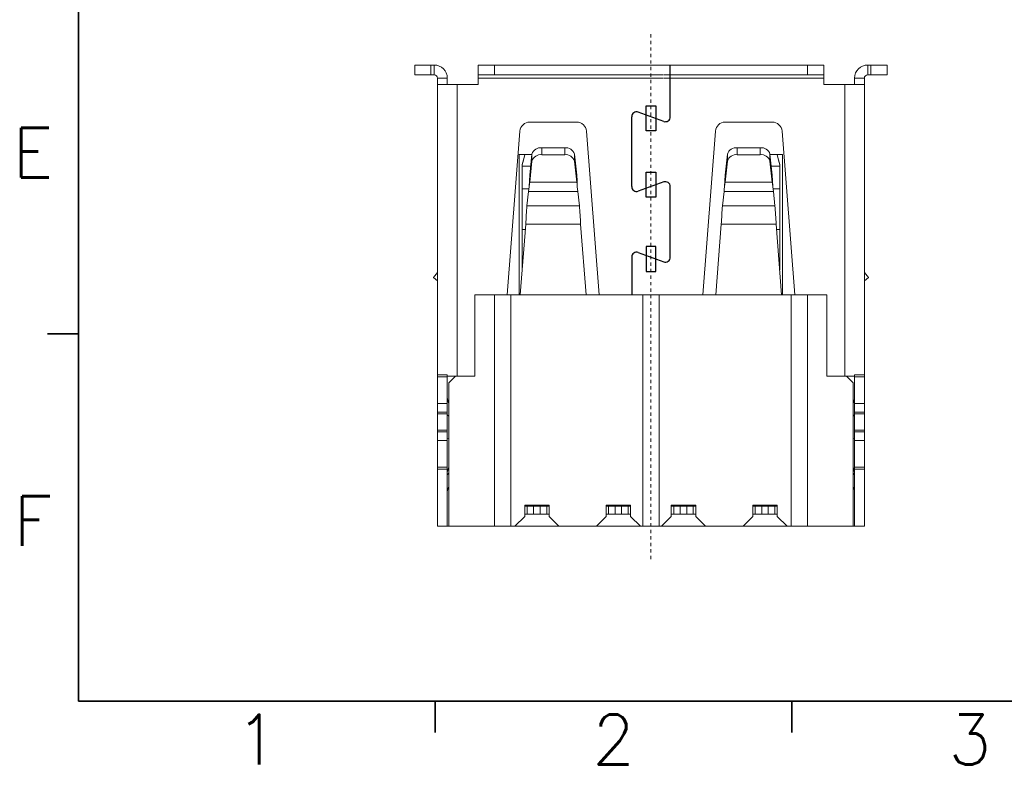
# Model space of a CAD drawing. Header units: millimetres. Extents: x -1657 to 8845, y -11980 to 3013.
# Tile 207 of 256: x 203 to 233, y 2271 to 2294. Entities that reach past the tile are written whole.
import ezdxf
from ezdxf.enums import TextEntityAlignment as Align

# ---------------------------------------------------------------- set-up
doc = ezdxf.new("R2010")
doc.units = ezdxf.units.MM
doc.linetypes.add('CENTER', pattern=[2, 1.25, -0.25, 0.25, -0.25])
doc.layers.add('51', color=6, linetype='CENTER')
doc.layers.add('FMT', color=7, linetype='Continuous', lineweight=35)
doc.styles.add('english', font='romans.shx', dxfattribs={"width": 0.75, "height": 2.5})

msp = doc.modelspace()

# ---------------------------------------------------------------- linework, layer by layer
at = {"color": 7, "linetype": 'Continuous', "lineweight": 15}
for p, q in [((215.1324, 2292.6072), (215.6324, 2292.6072)), ((215.1324, 2292.3072), (215.1324, 2292.6072)), ((215.7324, 2292.6072), (215.6324, 2292.6072)), ((215.6324, 2292.6072), (215.6324, 2292.3072)), ((215.7324, 2292.6072), (215.7324, 2292.3072)), ((217.0824, 2292.6072), (217.5824, 2292.6072)), ((217.0824, 2292.3072), (217.0824, 2292.6072)), ((227.1824, 2292.6072), (217.5824, 2292.6072)), ((217.5824, 2292.6072), (217.5824, 2292.3072)), ((227.1824, 2292.6072), (227.6824, 2292.6072)), ((227.1824, 2292.3072), (227.1824, 2292.6072)), ((227.6824, 2292.6072), (227.6824, 2292.3072)), ((229.0324, 2292.6072), (229.1324, 2292.6072)), ((229.0324, 2292.6072), (229.0324, 2292.3072)), ((229.1324, 2292.6072), (229.6324, 2292.6072)), ((229.1324, 2292.3072), (229.1324, 2292.6072)), ((229.6324, 2292.6072), (229.6324, 2292.3072)), ((215.6324, 2292.3072), (215.1324, 2292.3072)), ((215.7324, 2292.3072), (215.6324, 2292.3072)), ((215.8324, 2292.0072), (215.8324, 2292.2072)), ((216.1324, 2292.2072), (215.8324, 2292.2072)), ((216.1324, 2292.0072), (216.1324, 2292.2072)), ((217.0824, 2292.3072), (217.0824, 2292.2072)), ((217.5824, 2292.3072), (217.0824, 2292.3072)), ((217.0824, 2292.3072), (222.7691, 2292.3072)), ((217.0824, 2292.0072), (217.0824, 2292.2072)), ((217.0824, 2292.2072), (222.7691, 2292.2072)), ((217.5824, 2292.3072), (222.7691, 2292.3072)), ((227.1824, 2292.3072), (222.7891, 2292.3072)), ((227.6824, 2292.3072), (222.7891, 2292.3072)), ((227.6824, 2292.2072), (222.7891, 2292.2072)), ((227.6824, 2292.3072), (227.1824, 2292.3072)), ((227.6824, 2292.3072), (227.6824, 2292.2072)), ((227.6824, 2292.2072), (227.6824, 2292.0072)), ((228.6324, 2292.2072), (228.6324, 2292.0072)), ((228.6324, 2292.2072), (228.9324, 2292.2072)), ((228.9324, 2292.2072), (228.9324, 2292.0072)), ((229.0324, 2292.3072), (229.1324, 2292.3072)), ((229.6324, 2292.3072), (229.1324, 2292.3072)), ((215.8324, 2283.1072), (215.8324, 2292.0072)), ((216.4324, 2292.0072), (215.8324, 2292.0072)), ((216.4324, 2292.0072), (217.0824, 2292.0072)), ((216.4324, 2292.0072), (216.4324, 2283.0572)), ((227.6824, 2292.0072), (228.3324, 2292.0072)), ((228.9324, 2292.0072), (228.3324, 2292.0072)), ((228.3324, 2283.0572), (228.3324, 2292.0072)), ((228.9324, 2292.0072), (228.9324, 2283.1072)), ((218.3609, 2290.5804), (217.9715, 2285.5572)), ((220.1047, 2290.8572), (218.66, 2290.8572)), ((220.7932, 2285.5572), (220.4038, 2290.5804)), ((223.9715, 2285.5572), (224.3609, 2290.5804)), ((224.66, 2290.8572), (226.1047, 2290.8572)), ((226.4038, 2290.5804), (226.7932, 2285.5572)), ((219.0302, 2290.068), (219.7345, 2290.068)), ((219.0302, 2290.068), (219.0302, 2289.8559)), ((219.7345, 2290.068), (219.7345, 2289.8559)), ((225.7345, 2290.068), (225.0302, 2290.068)), ((225.0302, 2290.068), (225.0302, 2289.8559)), ((225.7345, 2290.068), (225.7345, 2289.8559)), ((218.3424, 2289.8572), (218.3424, 2285.5572)), ((218.3424, 2289.8572), (218.7295, 2289.8572)), ((218.6602, 2289.2253), (218.7311, 2289.8723)), ((218.7311, 2289.8723), (218.7311, 2289.6602)), ((219.0302, 2289.8559), (219.7345, 2289.8559)), ((220.0336, 2289.8723), (220.1046, 2289.2253)), ((220.0336, 2289.8723), (220.0336, 2289.6602)), ((224.7311, 2289.8723), (224.6602, 2289.2253)), ((224.7311, 2289.8723), (224.7311, 2289.6602)), ((225.7345, 2289.8559), (225.0302, 2289.8559)), ((226.1046, 2289.2253), (226.0336, 2289.8723)), ((226.0336, 2289.8723), (226.0336, 2289.6602)), ((226.0353, 2289.8572), (226.4224, 2289.8572)), ((226.4224, 2289.8572), (226.4224, 2285.5572)), ((218.4324, 2289.539), (218.4324, 2289.5543)), ((218.4324, 2289.539), (218.4324, 2289.5046)), ((218.4324, 2289.5046), (218.6908, 2289.5046)), ((218.4324, 2289.5046), (218.4324, 2288.8086)), ((218.6602, 2289.0132), (218.7311, 2289.6602)), ((220.0336, 2289.6602), (220.1046, 2289.0132)), ((224.7311, 2289.6602), (224.6602, 2289.0132)), ((226.1046, 2289.0132), (226.0336, 2289.6602)), ((226.0739, 2289.5046), (226.3324, 2289.5046)), ((226.3324, 2289.5543), (226.3324, 2289.539)), ((226.3324, 2289.539), (226.3324, 2289.5046)), ((226.3324, 2289.5046), (226.3324, 2288.8086)), ((218.6602, 2289.0132), (218.6602, 2289.2253)), ((220.1046, 2289.2253), (220.1046, 2289.0132)), ((224.6602, 2289.2253), (224.6602, 2289.0132)), ((226.1046, 2289.0132), (226.1046, 2289.2253)), ((218.4324, 2288.8086), (218.6352, 2288.8086)), ((218.4324, 2288.8086), (218.4324, 2287.5657)), ((220.1046, 2289.0132), (218.6602, 2289.0132)), ((226.1046, 2289.0132), (224.6602, 2289.0132)), ((226.1295, 2288.8086), (226.3324, 2288.8086)), ((226.3324, 2288.8086), (226.3324, 2287.5657)), ((218.5767, 2288.2912), (218.6249, 2288.7303)), ((220.1399, 2288.7303), (218.6249, 2288.7303)), ((220.1399, 2288.7303), (220.188, 2288.2912)), ((224.6249, 2288.7303), (224.5767, 2288.2912)), ((226.1399, 2288.7303), (224.6249, 2288.7303)), ((226.188, 2288.2912), (226.1399, 2288.7303)), ((218.5767, 2288.2912), (220.188, 2288.2912)), ((224.5767, 2288.2912), (226.188, 2288.2912)), ((218.3727, 2285.5572), (218.5408, 2287.7255)), ((218.4324, 2287.5657), (218.5284, 2287.5657)), ((218.4324, 2287.5657), (218.4324, 2286.3268)), ((218.5408, 2287.7255), (220.2239, 2287.7255)), ((220.2239, 2287.7255), (220.392, 2285.5572)), ((224.5408, 2287.7255), (224.3727, 2285.5572)), ((224.5408, 2287.7255), (226.2239, 2287.7255)), ((226.392, 2285.5572), (226.2239, 2287.7255)), ((226.2363, 2287.5657), (226.3324, 2287.5657)), ((226.3324, 2287.5657), (226.3324, 2286.3268)), ((215.8324, 2285.9875), (215.7062, 2286.0934)), ((215.8229, 2286.2325), (215.8324, 2286.2438)), ((215.8324, 2286.2245), (215.8229, 2286.2325)), ((228.9419, 2286.2325), (228.9324, 2286.2438)), ((228.9324, 2286.2245), (228.9419, 2286.2325)), ((228.9324, 2285.9875), (229.0586, 2286.0934)), ((217.5824, 2285.5572), (216.9824, 2285.5572)), ((216.9824, 2283.0572), (216.9824, 2285.5572)), ((217.5824, 2278.4572), (217.5824, 2285.5572)), ((217.5824, 2285.5572), (218.0824, 2285.5572)), ((222.1324, 2285.5572), (218.0824, 2285.5572)), ((218.0824, 2285.5572), (218.0824, 2278.4572)), ((222.1324, 2278.4572), (222.1324, 2285.5572)), ((222.1324, 2285.5572), (222.6324, 2285.5572)), ((226.6824, 2285.5572), (222.6324, 2285.5572)), ((222.6324, 2285.5572), (222.6324, 2278.4572)), ((226.6824, 2278.4572), (226.6824, 2285.5572)), ((226.6824, 2285.5572), (227.1824, 2285.5572)), ((227.1824, 2285.5572), (227.7824, 2285.5572)), ((227.1824, 2285.5572), (227.1824, 2278.4572)), ((227.7824, 2285.5572), (227.7824, 2283.0572)), ((215.8324, 2283.1072), (215.8324, 2283.0401)), ((216.1324, 2283.1072), (215.8324, 2283.1072)), ((215.8324, 2283.0401), (215.8324, 2282.2237)), ((216.1324, 2283.0401), (215.8324, 2283.0401)), ((216.1324, 2283.1072), (216.1324, 2283.0401)), ((216.1324, 2283.0572), (216.3824, 2283.0572)), ((216.1324, 2283.0401), (216.1324, 2282.2237)), ((216.3824, 2283.0572), (216.1824, 2282.8572)), ((216.9824, 2283.0572), (216.3824, 2283.0572)), ((228.3824, 2283.0572), (227.7824, 2283.0572)), ((228.5824, 2282.8572), (228.3824, 2283.0572)), ((228.3824, 2283.0572), (228.6324, 2283.0572)), ((228.6324, 2283.1072), (228.6324, 2283.0401)), ((228.9324, 2283.1072), (228.6324, 2283.1072)), ((228.6324, 2283.0401), (228.6324, 2282.2237)), ((228.6324, 2283.0401), (228.9324, 2283.0401)), ((228.9324, 2283.1072), (228.9324, 2283.0401)), ((228.9324, 2283.0401), (228.9324, 2282.2237)), ((216.1824, 2278.4572), (216.1824, 2282.8572)), ((228.5824, 2282.8572), (228.5824, 2278.4572)), ((215.8324, 2282.2237), (215.8324, 2281.9573)), ((216.1324, 2282.2237), (215.8324, 2282.2237)), ((216.1324, 2282.2237), (216.1324, 2281.9573)), ((228.6324, 2282.2237), (228.6324, 2281.9573)), ((228.6324, 2282.2237), (228.9324, 2282.2237)), ((228.9324, 2282.2237), (228.9324, 2281.9573)), ((215.8324, 2281.9072), (215.8324, 2281.9573)), ((216.1324, 2281.9573), (215.8324, 2281.9573)), ((215.8324, 2281.4073), (215.8324, 2281.9072)), ((216.1324, 2281.9072), (215.8324, 2281.9072)), ((216.1324, 2281.9072), (216.1324, 2281.9573)), ((216.1324, 2281.4073), (216.1324, 2281.9072)), ((216.1324, 2281.8751), (216.1824, 2281.8331)), ((228.6324, 2281.8751), (228.5824, 2281.8331)), ((228.6324, 2281.9072), (228.6324, 2281.9573)), ((228.6324, 2281.9573), (228.9324, 2281.9573)), ((228.6324, 2281.4073), (228.6324, 2281.9072)), ((228.6324, 2281.9072), (228.9324, 2281.9072)), ((228.9324, 2281.9072), (228.9324, 2281.9573)), ((228.9324, 2281.4073), (228.9324, 2281.9072)), ((215.8324, 2281.3572), (215.8324, 2281.4073)), ((216.1324, 2281.4073), (215.8324, 2281.4073)), ((215.8324, 2281.3572), (215.8324, 2281.0908)), ((216.1324, 2281.3572), (215.8324, 2281.3572)), ((216.1324, 2281.3572), (216.1324, 2281.4073)), ((216.1324, 2281.3572), (216.1324, 2281.0908)), ((228.6324, 2281.3572), (228.6324, 2281.4073)), ((228.6324, 2281.4073), (228.9324, 2281.4073)), ((228.6324, 2281.3572), (228.6324, 2281.0908)), ((228.6324, 2281.3572), (228.9324, 2281.3572)), ((228.9324, 2281.3572), (228.9324, 2281.4073)), ((228.9324, 2281.3572), (228.9324, 2281.0908)), ((215.8324, 2281.0908), (215.8324, 2280.2744)), ((216.1324, 2281.0908), (215.8324, 2281.0908)), ((216.1324, 2281.125), (216.1424, 2281.1572)), ((216.1324, 2281.0908), (216.1324, 2280.2744)), ((216.1824, 2281.1448), (216.1424, 2281.1572)), ((228.5824, 2281.1448), (228.6224, 2281.1572)), ((228.6324, 2281.125), (228.6224, 2281.1572)), ((228.6324, 2281.0908), (228.6324, 2280.2744)), ((228.6324, 2281.0908), (228.9324, 2281.0908)), ((228.9324, 2281.0908), (228.9324, 2280.2744)), ((215.8324, 2280.2744), (215.8324, 2280.2072)), ((216.1324, 2280.2744), (215.8324, 2280.2744)), ((215.8324, 2280.2072), (215.8324, 2278.4572)), ((215.8324, 2280.2072), (216.1324, 2280.2072)), ((216.1324, 2280.2744), (216.1324, 2280.2072)), ((216.1324, 2280.1118), (216.1824, 2280.2731)), ((216.1324, 2280.2072), (216.1324, 2278.4572)), ((216.1324, 2280.0394), (216.1824, 2280.0814)), ((228.6324, 2280.1118), (228.5824, 2280.2731)), ((228.6324, 2280.0394), (228.5824, 2280.0814)), ((228.6324, 2280.2744), (228.6324, 2280.2072)), ((228.6324, 2280.2744), (228.9324, 2280.2744)), ((228.6324, 2280.2072), (228.6324, 2278.4572)), ((228.6324, 2280.2072), (228.9324, 2280.2072)), ((228.9324, 2280.2744), (228.9324, 2280.2072)), ((228.9324, 2280.2072), (228.9324, 2278.4572)), ((218.5074, 2279.1072), (218.5074, 2278.7572)), ((218.5074, 2279.1072), (219.2574, 2279.1072)), ((218.5824, 2279.1072), (218.5824, 2279.0772)), ((219.1824, 2279.0772), (219.1824, 2279.1072)), ((219.2574, 2279.1072), (219.2574, 2278.7572)), ((221.0074, 2279.1072), (221.0074, 2278.7572)), ((221.0074, 2279.1072), (221.7574, 2279.1072)), ((221.0824, 2279.1072), (221.0824, 2279.0772)), ((221.6824, 2279.0772), (221.6824, 2279.1072)), ((221.7574, 2279.1072), (221.7574, 2278.7572)), ((223.0074, 2279.1072), (223.0074, 2278.7572)), ((223.7574, 2279.1072), (223.0074, 2279.1072)), ((223.0824, 2279.1072), (223.0824, 2279.0772)), ((223.6824, 2279.0772), (223.6824, 2279.1072)), ((223.7574, 2279.1072), (223.7574, 2278.7572)), ((225.5074, 2279.1072), (225.5074, 2278.7572)), ((226.2574, 2279.1072), (225.5074, 2279.1072)), ((225.5824, 2279.1072), (225.5824, 2279.0772)), ((226.1824, 2279.0772), (226.1824, 2279.1072)), ((226.2574, 2279.1072), (226.2574, 2278.7572)), ((218.5074, 2279.0772), (218.5824, 2279.0772)), ((218.5074, 2278.8272), (218.5824, 2278.8272)), ((218.5824, 2279.0772), (218.7824, 2279.0772)), ((218.5824, 2278.8272), (218.5824, 2279.0772)), ((218.7824, 2278.8272), (218.5824, 2278.8272)), ((218.7824, 2279.0772), (218.9824, 2279.0772)), ((218.7824, 2279.0772), (218.7824, 2278.8272)), ((218.9824, 2278.8272), (218.7824, 2278.8272)), ((218.9824, 2279.0772), (219.1824, 2279.0772)), ((218.9824, 2278.8272), (218.9824, 2279.0772)), ((219.1824, 2278.8272), (218.9824, 2278.8272)), ((219.2574, 2279.0772), (219.1824, 2279.0772)), ((219.1824, 2279.0772), (219.1824, 2278.8272)), ((219.2574, 2278.8272), (219.1824, 2278.8272)), ((221.0074, 2279.0772), (221.0824, 2279.0772)), ((221.0074, 2278.8272), (221.0824, 2278.8272)), ((221.0824, 2279.0772), (221.2824, 2279.0772)), ((221.0824, 2278.8272), (221.0824, 2279.0772)), ((221.2824, 2278.8272), (221.0824, 2278.8272)), ((221.2824, 2279.0772), (221.4824, 2279.0772)), ((221.2824, 2279.0772), (221.2824, 2278.8272)), ((221.4824, 2278.8272), (221.2824, 2278.8272)), ((221.4824, 2279.0772), (221.6824, 2279.0772)), ((221.4824, 2278.8272), (221.4824, 2279.0772)), ((221.6824, 2278.8272), (221.4824, 2278.8272)), ((221.7574, 2279.0772), (221.6824, 2279.0772)), ((221.6824, 2279.0772), (221.6824, 2278.8272)), ((221.7574, 2278.8272), (221.6824, 2278.8272)), ((223.0074, 2279.0772), (223.0824, 2279.0772)), ((223.0074, 2278.8272), (223.0824, 2278.8272)), ((223.0824, 2279.0772), (223.2824, 2279.0772)), ((223.0824, 2278.8272), (223.0824, 2279.0772)), ((223.2824, 2278.8272), (223.0824, 2278.8272)), ((223.2824, 2279.0772), (223.4824, 2279.0772)), ((223.2824, 2279.0772), (223.2824, 2278.8272)), ((223.4824, 2278.8272), (223.2824, 2278.8272)), ((223.4824, 2279.0772), (223.6824, 2279.0772)), ((223.4824, 2278.8272), (223.4824, 2279.0772)), ((223.6824, 2278.8272), (223.4824, 2278.8272)), ((223.7574, 2279.0772), (223.6824, 2279.0772)), ((223.6824, 2279.0772), (223.6824, 2278.8272)), ((223.7574, 2278.8272), (223.6824, 2278.8272)), ((225.5074, 2279.0772), (225.5824, 2279.0772)), ((225.5074, 2278.8272), (225.5824, 2278.8272)), ((225.5824, 2279.0772), (225.7824, 2279.0772)), ((225.5824, 2278.8272), (225.5824, 2279.0772)), ((225.7824, 2278.8272), (225.5824, 2278.8272)), ((225.7824, 2279.0772), (225.9824, 2279.0772)), ((225.7824, 2279.0772), (225.7824, 2278.8272)), ((225.9824, 2278.8272), (225.7824, 2278.8272)), ((225.9824, 2279.0772), (226.1824, 2279.0772)), ((225.9824, 2278.8272), (225.9824, 2279.0772)), ((226.1824, 2278.8272), (225.9824, 2278.8272)), ((226.2574, 2279.0772), (226.1824, 2279.0772)), ((226.1824, 2279.0772), (226.1824, 2278.8272)), ((226.2574, 2278.8272), (226.1824, 2278.8272)), ((218.2074, 2278.4572), (218.5074, 2278.7572)), ((219.2574, 2278.7572), (219.5574, 2278.4572)), ((220.7074, 2278.4572), (221.0074, 2278.7572)), ((221.7574, 2278.7572), (222.0574, 2278.4572)), ((222.7074, 2278.4572), (223.0074, 2278.7572)), ((223.7574, 2278.7572), (224.0574, 2278.4572)), ((225.2074, 2278.4572), (225.5074, 2278.7572)), ((226.2574, 2278.7572), (226.5574, 2278.4572)), ((216.1324, 2278.4572), (215.8324, 2278.4572)), ((216.1824, 2278.4572), (216.1324, 2278.4572)), ((217.5824, 2278.4572), (216.1824, 2278.4572)), ((217.5824, 2278.4572), (218.0824, 2278.4572)), ((218.2074, 2278.4572), (218.0824, 2278.4572)), ((219.5574, 2278.4572), (218.2074, 2278.4572)), ((220.7074, 2278.4572), (219.5574, 2278.4572)), ((222.0574, 2278.4572), (220.7074, 2278.4572)), ((222.1324, 2278.4572), (222.0574, 2278.4572)), ((222.1324, 2278.4572), (222.6324, 2278.4572)), ((222.7074, 2278.4572), (222.6324, 2278.4572)), ((224.0574, 2278.4572), (222.7074, 2278.4572)), ((225.2074, 2278.4572), (224.0574, 2278.4572)), ((226.5574, 2278.4572), (225.2074, 2278.4572)), ((226.6824, 2278.4572), (226.5574, 2278.4572)), ((226.6824, 2278.4572), (227.1824, 2278.4572)), ((228.5824, 2278.4572), (227.1824, 2278.4572)), ((228.6324, 2278.4572), (228.5824, 2278.4572)), ((228.6324, 2278.4572), (228.9324, 2278.4572))]:
    msp.add_line(p, q, dxfattribs=at)
at = {"color": 7, "linetype": 'Continuous'}
for p, q in [((222.9736, 2291.0187), (222.9736, 2292.6072)), ((221.7912, 2288.8766), (221.7912, 2291.0206)), ((222.7723, 2290.8777), (221.9925, 2291.1615)), ((222.7723, 2289.0195), (221.9925, 2288.7357)), ((222.9736, 2286.7129), (222.9736, 2288.8785)), ((221.7912, 2286.7148), (221.7912, 2285.5572)), ((221.9925, 2286.8557), (222.7723, 2286.5719))]:
    msp.add_line(p, q, dxfattribs=at)
for points in [[(222.2331, 2290.5893), (222.2331, 2291.352), (222.5316, 2291.352), (222.5316, 2290.5893)], [(222.2331, 2288.5546), (222.2331, 2289.3173), (222.5316, 2289.3173), (222.5316, 2288.5546)], [(222.2331, 2287.0368), (222.2331, 2286.2741), (222.5316, 2286.2741), (222.5316, 2287.0368)]]:
    msp.add_lwpolyline(points, close=True, dxfattribs=at)
at = {"color": 7, "linetype": 'Continuous', "lineweight": 15, "flags": 128}
for points in [[(218.6425, 2288.8718), (218.6514, 2289.0631), (218.6602, 2289.2253)], [(220.1046, 2289.2253), (220.1134, 2289.0631), (220.1222, 2288.8718)], [(224.6425, 2288.8718), (224.6514, 2289.0631), (224.6602, 2289.2253)], [(226.1046, 2289.2253), (226.1134, 2289.0631), (226.1222, 2288.8718)], [(218.6249, 2288.7303), (218.6337, 2288.7952), (218.6425, 2288.8718), (218.6514, 2288.9483), (218.6602, 2289.0132)], [(220.1046, 2289.0132), (220.1134, 2288.9483), (220.1222, 2288.8718), (220.1311, 2288.7952), (220.1399, 2288.7303)], [(224.6249, 2288.7303), (224.6337, 2288.7952), (224.6425, 2288.8718), (224.6514, 2288.9483), (224.6602, 2289.0132)], [(226.1046, 2289.0132), (226.1134, 2288.9483), (226.1222, 2288.8718), (226.1311, 2288.7952), (226.1399, 2288.7303)], [(215.7062, 2286.0934), (215.7083, 2286.096), (215.7148, 2286.1037), (215.7254, 2286.1163), (215.7397, 2286.1334), (215.7572, 2286.1543), (215.7774, 2286.1783), (215.7995, 2286.2047), (215.8229, 2286.2325)], [(229.0586, 2286.0934), (229.0564, 2286.096), (229.0499, 2286.1037), (229.0393, 2286.1163), (229.025, 2286.1334), (229.0075, 2286.1543), (228.9873, 2286.1783), (228.9652, 2286.2047), (228.9419, 2286.2325)]]:
    msp.add_lwpolyline(points, dxfattribs=at)
at = {"color": 7, "linetype": 'Continuous', "lineweight": 15}
for centre, radius, start, end in [((215.7324, 2292.2072), 0.4, 0, 90), ((229.0324, 2292.2072), 0.4, 90, 180), ((215.7324, 2292.2072), 0.1, 0, 90), ((229.0324, 2292.2072), 0.1, 90, 180), ((218.66, 2290.5572), 0.3, 90, 175.56733), ((220.1047, 2290.5572), 0.3, 4.43267, 90), ((224.66, 2290.5572), 0.3, 90, 175.56733), ((226.1047, 2290.5572), 0.3, 4.43267, 90), ((218.9968, 2289.7928), 0.2773, 83.07175, 163.33083), ((219.768, 2289.7928), 0.2773, 16.66909, 96.92833), ((224.9968, 2289.7928), 0.2773, 83.07167, 163.33091), ((225.768, 2289.7928), 0.2773, 16.66917, 96.92825), ((218.9968, 2289.5806), 0.2773, 83.07176, 163.33082), ((219.768, 2289.5806), 0.2773, 16.6691, 96.92832), ((224.9968, 2289.5806), 0.2773, 83.07168, 163.3309), ((225.768, 2289.5806), 0.2773, 16.66918, 96.92824), ((245.5167, 2286.2965), 27.0137, 175.76544, 176.96769), ((193.2523, 2286.2968), 27.0095, 3.03222, 4.23466), ((251.5125, 2286.2968), 27.0095, 175.76534, 176.96778), ((199.248, 2286.2965), 27.0137, 3.03231, 4.23456), ((216.4324, 2282.4066), 0.3, 180, 213.55731), ((228.3324, 2282.4066), 0.3, 326.44269, 0), ((216.4324, 2279.5079), 0.3, 146.44269, 180), ((228.3324, 2279.5079), 0.3, 0, 33.55731)]:
    msp.add_arc(centre, radius, start, end, dxfattribs=at)
at = {"color": 7, "linetype": 'Continuous'}
for centre, start, end in [((221.9412, 2291.0206), 70, 180), ((222.8236, 2291.0187), 250, 0), ((221.9412, 2288.8766), 180, 290), ((222.8236, 2288.8785), 0, 110), ((221.9412, 2286.7148), 70, 180), ((222.8236, 2286.7129), 250, 0)]:
    msp.add_arc(centre, 0.15, start, end, dxfattribs=at)
at = {"color": 7, "linetype": 'Continuous', "lineweight": 15}
for centre, major_axis, ratio, start_param, end_param in [((218.5198, 2289.8572), (0.2048, 0.8), 0.0125867, 1.5740178, 1.9623329), ((218.5198, 2289.8572), (0.1408, 0.55), 0.0125867, 1.5740178, 2.190957), ((226.2471, 2289.8572), (-0.1373, 0.55), 0.0123162, 4.0923744, 4.7093137), ((226.2471, 2289.8572), (-0.1998, 0.8), 0.0123162, 4.3209986, 4.7093137)]:
    msp.add_ellipse(centre, major_axis=major_axis, ratio=ratio, start_param=start_param, end_param=end_param, dxfattribs=at)
at = {"layer": '51', "color": 1, "lineweight": 9, "ltscale": 0.03}
msp.add_line((222.3824, 2293.5497), (222.3824, 2277.4334), dxfattribs=at)
at = {"layer": 'FMT'}
for p, q in [((204.8155, 2273.0863), (204.8155, 2340.8236)), ((204.8155, 2284.3632), (203.8614, 2284.3632)), ((303.273, 2273.0863), (204.8155, 2273.0863)), ((215.7641, 2273.0863), (215.7641, 2272.1323)), ((226.7013, 2273.0863), (226.7013, 2272.1323))]:
    msp.add_line(p, q, dxfattribs=at)

# ---------------------------------------------------------------- texts
at = {"layer": 'FMT', "style": 'english'}
for s, p in [('E', (203.4137, 2289.9157)), ('F', (203.4137, 2278.6198))]:
    msp.add_text(s, height=1.5265, dxfattribs=at).set_placement(p, align=Align.MIDDLE_CENTER)
for s, p in [('1', (210.2955, 2271.15)), ('2', (221.2327, 2271.15)), ('3', (232.1699, 2271.15))]:
    msp.add_text(s, height=1.5265, dxfattribs=at).set_placement(p, align=Align.CENTER)

doc.saveas('drawing.dxf')
